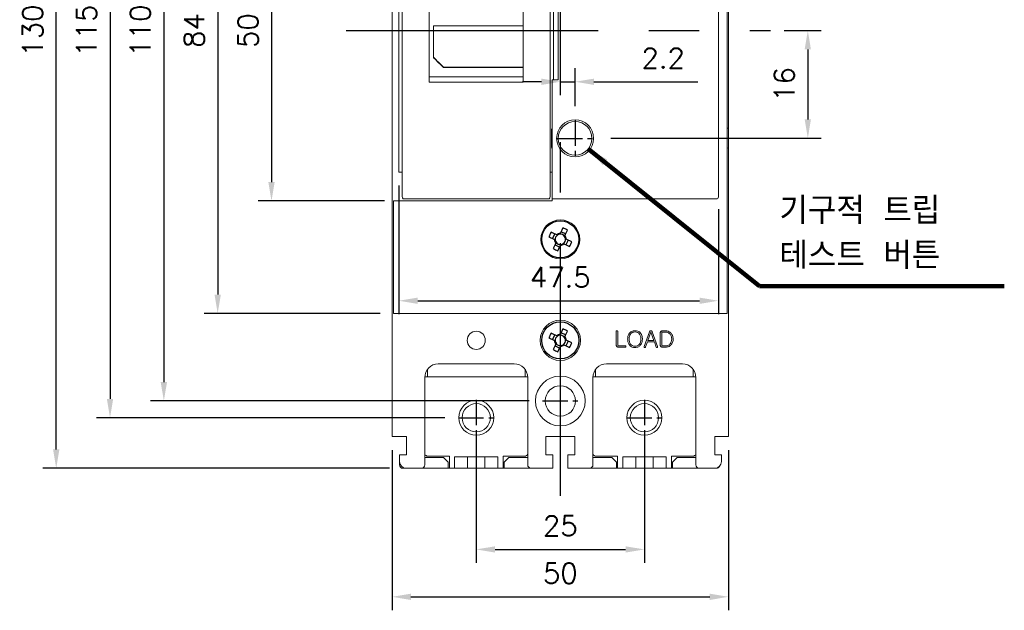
# Model space of a CAD drawing. Extents: x 2148 to 5251, y -907 to 1567.
# Tile 4 of 19: x 3966 to 4112, y 1272 to 1360. Entities that reach past the tile are written whole.
import ezdxf

# ---------------------------------------------------------------- set-up
doc = ezdxf.new("R2010")
doc.units = 0
doc.header["$LTSCALE"] = 3
doc.header["$MEASUREMENT"] = 0
doc.linetypes.add('CENTER', pattern=[2, 1.25, -0.25, 0.25, -0.25])
doc.layers.get('0').update_dxf_attribs({"linetype": 'CONTINUOUS'})
doc.layers.get('Defpoints').update_dxf_attribs({"linetype": 'CONTINUOUS'})
doc.layers.add('cen', color=1, linetype='CENTER')
doc.layers.add('di', color=3, linetype='CONTINUOUS')
doc.styles.add('KIM', font='ROMANS.shx', dxfattribs={"height": 5, "bigfont": 'GSG1.shx'})
doc.styles.get("Standard").update_dxf_attribs({"font": 'romans.shx', "height": 3, "bigfont": 'ghs.shx'})
doc.dimstyles.get("Standard").update_dxf_attribs({"dimtxt": 0.18, "dimasz": 0.18, "dimexe": 0.18, "dimexo": 0.0625, "dimgap": 0.09, "dimtad": 0, "dimtih": 1, "dimtoh": 1, "dimdec": 4, "dimzin": 0, "dimdsep": 46, "dimtxsty": 'Standard', "dimcen": 0.09, "dimadec": 0, "dimazin": 0, "dimtfac": 1, "dimtdec": 4, "dimtofl": 0, "dimtmove": 0, "dimatfit": 3, "dimfxl": 0, "dimtolj": 1, "dimtzin": 0, "dimarcsym": 0})
doc.dimstyles.new('STANDARD$0', dxfattribs={"dimtxt": 5, "dimasz": 5, "dimexe": 1, "dimexo": 2, "dimgap": 2, "dimtad": 1, "dimdec": 4, "dimzin": 12, "dimdsep": 46, "dimtxsty": 'KIM', "dimcen": -1, "dimdle": 0.1, "dimadec": 0, "dimazin": 0, "dimtfac": 1, "dimtdec": 4, "dimtmove": 0, "dimatfit": 3, "dimfxl": 0, "dimtolj": 1, "dimtzin": 0, "dimarcsym": 0})

# ---------------------------------------------------------------- blocks, each defined once
blk = doc.blocks.new('M3')
at = {"color": 4}
for p, q in [((1259.59, 222.64), (1260.31, 222.3)), ((1258.33, 221.58), (1258.67, 222.3)), ((1258.62, 221.45), (1258.72, 221.4)), ((1258.85, 221.05), (1258.8, 220.95)), ((1259.05, 222.12), (1258.95, 222.17)), ((1259.45, 222.35), (1259.41, 222.25)), ((1260.13, 221.92), (1260.17, 222.02)), ((1260.35, 221.52), (1260.25, 221.56)), ((1260.64, 221.38), (1260.3, 220.67)), ((1259.39, 220.33), (1258.67, 220.67)), ((1259.52, 220.62), (1259.57, 220.72)), ((1259.92, 220.85), (1260.02, 220.8))]:
    blk.add_line(p, q, dxfattribs=at)
at = {"color": 4, "flags": 128}
for points in [[(1258.95, 222.17), (1258.85, 222.22), (1258.74, 222.27), (1258.64, 222.32), (1258.54, 222.36), (1258.43, 222.41), (1258.33, 222.46), (1258.22, 222.51), (1258.12, 222.56)], [(1259.84, 223.18), (1259.79, 223.08), (1259.75, 222.98), (1259.7, 222.87), (1259.65, 222.77), (1259.6, 222.67), (1259.55, 222.56), (1259.5, 222.46), (1259.45, 222.35)], [(1260.17, 222.02), (1260.22, 222.12), (1260.27, 222.23), (1260.32, 222.33), (1260.37, 222.43), (1260.42, 222.54), (1260.46, 222.64), (1260.51, 222.75), (1260.56, 222.85)], [(1257.79, 221.84), (1257.89, 221.79), (1257.99, 221.74), (1258.1, 221.69), (1258.2, 221.65), (1258.31, 221.6), (1258.41, 221.55), (1258.52, 221.5), (1258.62, 221.45)], [(1261.19, 221.13), (1261.08, 221.18), (1260.98, 221.22), (1260.88, 221.27), (1260.77, 221.32), (1260.67, 221.37), (1260.56, 221.42), (1260.46, 221.47), (1260.35, 221.52)], [(1258.8, 220.95), (1258.75, 220.85), (1258.7, 220.74), (1258.66, 220.64), (1258.61, 220.53), (1258.56, 220.43), (1258.51, 220.32), (1258.46, 220.22), (1258.41, 220.12)], [(1259.13, 219.78), (1259.18, 219.89), (1259.23, 219.99), (1259.28, 220.09), (1259.32, 220.2), (1259.37, 220.3), (1259.42, 220.41), (1259.47, 220.51), (1259.52, 220.62)], [(1260.02, 220.8), (1260.12, 220.75), (1260.23, 220.7), (1260.33, 220.65), (1260.44, 220.6), (1260.54, 220.55), (1260.65, 220.51), (1260.75, 220.46), (1260.85, 220.41)]]:
    blk.add_lwpolyline(points, dxfattribs=at)
at = {"color": 4}
blk.add_circle((1259.49, 221.48), 2.75, dxfattribs=at)
for centre, radius, start, end in [((1271.82, 215.73), 15.31, 153.5189, 156.4838), ((1253.74, 209.15), 15.31, 63.5189, 66.4838), ((1259.49, 221.48), 0.867, 182.1643, 217.8385), ((1259.49, 221.48), 0.771, 124.1053, 185.8975), ((1259.49, 221.48), 0.771, 185.8975, 214.1053), ((1259.49, 221.48), 0.771, 214.1053, 275.8975), ((1259.49, 221.48), 0.867, 92.1643, 127.8385), ((1259.49, 221.48), 0.771, 95.8975, 124.1053), ((1259.49, 221.48), 0.771, 34.1053, 95.8975), ((1259.49, 221.48), 0.771, 304.1053, 5.8975), ((1259.49, 221.48), 0.771, 5.8975, 34.1053), ((1259.49, 221.48), 0.867, 2.1643, 37.8385), ((1247.15, 227.24), 15.31, 333.5189, 336.4838), ((1265.24, 233.82), 15.31, 243.519, 246.4838), ((1259.49, 221.48), 0.867, 272.1643, 307.8385), ((1259.49, 221.48), 0.771, 275.8975, 304.1053)]:
    blk.add_arc(centre, radius, start, end, dxfattribs=at)
blk = doc.blocks.new('*D26')
at = {"layer": 'Defpoints', "color": 0}
for p in [(4021.86, 1383.53), (4003.08, 1332.93), (4021.86, 1332.93)]:
    blk.add_point(p, dxfattribs=at)
at = {"layer": 'di'}
for p, q in [((4019.86, 1383.53), (4001.08, 1383.53)), ((4003.08, 1380.73), (4003.08, 1335.73)), ((4019.86, 1332.93), (4001.08, 1332.93))]:
    blk.add_line(p, q, dxfattribs=at)
for points in [[(4002.61, 1380.73), (4003.55, 1380.73), (4003.08, 1383.53)], [(4002.61, 1335.73), (4003.55, 1335.73), (4003.08, 1332.93)]]:
    blk.add_solid(points, dxfattribs=at)
at = {"layer": 'di', "insert": (3999.58, 1358.23), "char_height": 3, "attachment_point": 5, "rotation": 90}
blk.add_mtext('\\A1;50', dxfattribs=at)
blk = doc.blocks.new('*D27')
at = {"layer": 'Defpoints', "color": 0}
for p in [(4033.51, 1300.73), (4058.51, 1300.73), (4058.51, 1281.18)]:
    blk.add_point(p, dxfattribs=at)
at = {"layer": 'di'}
for p, q in [((4033.51, 1298.73), (4033.51, 1279.18)), ((4058.51, 1298.73), (4058.51, 1279.18)), ((4036.31, 1281.18), (4055.71, 1281.18))]:
    blk.add_line(p, q, dxfattribs=at)
for points in [[(4036.31, 1281.64), (4036.31, 1280.71), (4033.51, 1281.18)], [(4055.71, 1281.64), (4055.71, 1280.71), (4058.51, 1281.18)]]:
    blk.add_solid(points, dxfattribs=at)
at = {"layer": 'di', "insert": (4046.01, 1284.68), "char_height": 3, "attachment_point": 5}
blk.add_mtext('\\A1;25', dxfattribs=at)
blk = doc.blocks.new('*D28')
at = {"layer": 'Defpoints', "color": 0}
for p in [(4021.01, 1297.93), (4071.01, 1297.93), (4071.01, 1274.14)]:
    blk.add_point(p, dxfattribs=at)
at = {"layer": 'di'}
for p, q in [((4021.01, 1295.93), (4021.01, 1272.14)), ((4071.01, 1295.93), (4071.01, 1272.14)), ((4023.81, 1274.14), (4068.21, 1274.14))]:
    blk.add_line(p, q, dxfattribs=at)
for points in [[(4023.81, 1274.61), (4023.81, 1273.67), (4021.01, 1274.14)], [(4068.21, 1274.61), (4068.21, 1273.67), (4071.01, 1274.14)]]:
    blk.add_solid(points, dxfattribs=at)
at = {"layer": 'di', "insert": (4046.01, 1277.64), "char_height": 3, "attachment_point": 5}
blk.add_mtext('\\A1;50', dxfattribs=at)
blk = doc.blocks.new('*D32')
at = {"layer": 'Defpoints', "color": 0}
for p in [(3971.08, 1423.23), (4022.61, 1423.23), (4022.61, 1293.23)]:
    blk.add_point(p, dxfattribs=at)
at = {"layer": 'di'}
for p, q in [((4020.61, 1423.23), (3969.08, 1423.23)), ((3971.08, 1296.03), (3971.08, 1420.43)), ((4020.61, 1293.23), (3969.08, 1293.23))]:
    blk.add_line(p, q, dxfattribs=at)
for points in [[(3970.61, 1420.43), (3971.55, 1420.43), (3971.08, 1423.23)], [(3970.61, 1296.03), (3971.55, 1296.03), (3971.08, 1293.23)]]:
    blk.add_solid(points, dxfattribs=at)
at = {"layer": 'di', "insert": (3967.58, 1358.23), "char_height": 3, "attachment_point": 5, "rotation": 90}
blk.add_mtext('\\A1;130', dxfattribs=at)
blk = doc.blocks.new('*D33')
at = {"layer": 'Defpoints', "color": 0}
for p in [(4021.21, 1400.23), (3995.08, 1316.23), (4021.21, 1316.23)]:
    blk.add_point(p, dxfattribs=at)
at = {"layer": 'di'}
for p, q in [((4019.21, 1400.23), (3993.08, 1400.23)), ((3995.08, 1397.43), (3995.08, 1319.03)), ((4019.21, 1316.23), (3993.08, 1316.23))]:
    blk.add_line(p, q, dxfattribs=at)
for points in [[(3994.61, 1397.43), (3995.55, 1397.43), (3995.08, 1400.23)], [(3994.61, 1319.03), (3995.55, 1319.03), (3995.08, 1316.23)]]:
    blk.add_solid(points, dxfattribs=at)
at = {"layer": 'di', "insert": (3991.58, 1358.23), "char_height": 3, "attachment_point": 5, "rotation": 90}
blk.add_mtext('\\A1;84', dxfattribs=at)
blk = doc.blocks.new('fsadfasdfsaf')
at = {"color": 7, "linetype": 'Continuous', "lineweight": 15}
for p, q in [((635.13, -338.36), (633.83, -338.36)), ((657.43, -338.36), (635.13, -338.36)), ((635.13, -339.67), (635.13, -339.03)), ((635.29, -338.66), (635.63, -338.66)), ((656.63, -338.66), (635.63, -338.66)), ((656.63, -338.66), (656.97, -338.66)), ((657.13, -339.03), (657.13, -339.67)), ((657.43, -338.66), (657.43, -338.36)), ((657.43, -338.66), (681.83, -338.66)), ((657.43, -338.98), (657.43, -338.66)), ((657.43, -339.28), (657.43, -338.98)), ((657.43, -339.28), (657.43, -352.36)), ((682.13, -338.96), (682.13, -339.28)), ((682.13, -339.28), (682.13, -388.03)), ((634.63, -340.66), (634.63, -384.66)), ((635.13, -340.66), (634.63, -340.66)), ((635.13, -387.65), (635.13, -339.67)), ((657.13, -339.67), (657.13, -387.65)), ((657.43, -340.66), (657.13, -340.66)), ((652.33, -342.27), (639.93, -342.27)), ((639.13, -342.86), (639.63, -342.86)), ((639.13, -342.86), (639.13, -371.31)), ((639.63, -343.77), (639.13, -343.77)), ((639.63, -343.17), (639.63, -342.57)), ((652.63, -343.17), (639.63, -343.17)), ((639.63, -343.17), (639.63, -347.62)), ((639.93, -343.12), (652.33, -343.12)), ((652.63, -342.57), (652.63, -343.17)), ((652.63, -342.86), (653.13, -342.86)), ((652.63, -347.62), (652.63, -343.17)), ((653.13, -343.77), (652.63, -343.77)), ((653.13, -371.31), (653.13, -342.86)), ((683.63, -346.35), (683.63, -349.16)), ((639.63, -348.41), (639.63, -347.62)), ((639.93, -347.58), (652.33, -347.58)), ((652.63, -347.62), (652.63, -348.41)), ((639.63, -349.28), (639.63, -348.41)), ((639.63, -349.83), (639.63, -349.28)), ((639.93, -349.58), (652.33, -349.58)), ((652.63, -348.41), (652.63, -349.28)), ((652.63, -349.28), (652.63, -349.83)), ((683.43, -349.16), (683.63, -349.16)), ((683.63, -349.16), (683.63, -378.16)), ((658.33, -352.36), (657.43, -352.36)), ((657.63, -370.96), (657.63, -352.36)), ((658.33, -370.96), (658.33, -352.36)), ((639.78, -362.93), (653.13, -362.93)), ((639.78, -367.68), (639.78, -362.93)), ((653.13, -369.1), (641.28, -369.1)), ((641.28, -369.1), (641.28, -369.16)), ((653.13, -369.16), (641.28, -369.16)), ((653.13, -370.5), (639.13, -370.5)), ((653.13, -371.31), (639.13, -371.31)), ((657.43, -370.96), (658.33, -370.96)), ((657.43, -370.96), (657.43, -388.03)), ((657.33, -381), (657.33, -378.31)), ((683.43, -378.16), (683.63, -378.16)), ((683.63, -378.16), (683.63, -380.97)), ((634.63, -384.66), (635.13, -384.66)), ((657.13, -384.66), (657.43, -384.66)), ((635.13, -388.29), (635.13, -387.65)), ((657.13, -387.65), (657.13, -388.29)), ((633.83, -388.96), (635.13, -388.96)), ((635.13, -388.96), (657.43, -388.96)), ((635.63, -388.66), (635.29, -388.66)), ((635.63, -388.66), (656.63, -388.66)), ((656.97, -388.66), (656.63, -388.66)), ((657.43, -388.33), (657.43, -388.03)), ((657.43, -388.66), (657.43, -388.33)), ((657.43, -388.66), (681.83, -388.66)), ((657.43, -388.96), (657.43, -388.66)), ((682.13, -388.03), (682.13, -388.36))]:
    blk.add_line(p, q, dxfattribs=at)
for radius in [2.75, 2.5]:
    blk.add_circle((660.83, -379.66), radius, dxfattribs=at)
for centre, radius, start, end in [((639.93, -342.57), 0.3, 90, 180), ((652.33, -342.57), 0.3, 0, 90), ((639.86, -343.68), 0.564, 82.5139, 113.6807), ((652.41, -343.68), 0.564, 66.3193, 97.4861), ((639.86, -348.14), 0.564, 82.5139, 113.6807), ((652.41, -348.14), 0.564, 66.3193, 97.4861), ((660.83, -379.66), 3.75, 155.0487, 158.9605), ((660.83, -379.66), 3.75, 201.0395, 204.9513)]:
    blk.add_arc(centre, radius, start, end, dxfattribs=at)
for centre, major_axis, ratio, start_param, end_param in [((635.63, -339.03), (0, -0.502), 0.996195, 3.881497, 4.712389), ((656.63, -339.03), (0, -0.502), 0.996195, 1.570796, 2.401688), ((681.83, -338.96), (0, 0.301), 0.996195, 4.712389, 6.283185), ((683.13, -346.35), (0.5, 0), 0.375, 0, 0.927295), ((639.93, -349.28), (0, -0.303), 0.988676, 4.712389, 6.283185), ((652.33, -349.28), (0, -0.303), 0.988676, 0, 1.570796), ((641.28, -361.71), (35.51, -35.51), 0.10461, 4.774591, 4.81662), ((641.28, -361.71), (35.8, -35.8), 0.10461, 4.774941, 4.81662), ((683.13, -380.97), (0.5, 0), 0.375, 5.35589, 6.283185), ((635.63, -388.29), (0, 0.502), 0.996195, 1.570796, 2.401688), ((656.63, -388.29), (0, 0.502), 0.996195, 3.881497, 4.712389), ((681.83, -388.36), (0, 0.301), 0.996195, 3.141593, 4.712389)]:
    blk.add_ellipse(centre, major_axis=major_axis, ratio=ratio, start_param=start_param, end_param=end_param, dxfattribs=at)
for points, knots in [([(639.93, -350.61), (639.93, -350.61), (639.83, -350.44), (639.68, -350.2), (639.64, -349.92), (639.63, -349.83)], [0, 0, 0, 0, 0.00709, 0.681186, 1, 1, 1, 1]), ([(652.63, -349.83), (652.62, -349.92), (652.59, -350.2), (652.43, -350.44), (652.33, -350.61), (652.33, -350.61)], [0, 0, 0, 0, 0.3188139, 0.9929099, 1, 1, 1, 1])]:
    blk.add_open_spline(points, degree=3, knots=knots, dxfattribs=at)
at = {"layer": 'cen'}
for p, q in [((660.83, -377.01), (660.83, -382.31)), ((658.18, -379.66), (663.48, -379.66))]:
    blk.add_line(p, q, dxfattribs=at)
blk = doc.blocks.new('*D85')
at = {"layer": 'Defpoints', "color": 0}
for p in [(4022.01, 1337.23), (4069.51, 1333.69), (4069.51, 1318.11)]:
    blk.add_point(p, dxfattribs=at)
at = {"layer": 'di'}
for p, q in [((4022.01, 1335.23), (4022.01, 1316.11)), ((4069.51, 1331.69), (4069.51, 1316.11)), ((4024.81, 1318.11), (4066.71, 1318.11))]:
    blk.add_line(p, q, dxfattribs=at)
for points in [[(4024.81, 1318.57), (4024.81, 1317.64), (4022.01, 1318.11)], [(4066.71, 1318.57), (4066.71, 1317.64), (4069.51, 1318.11)]]:
    blk.add_solid(points, dxfattribs=at)
at = {"layer": 'di', "insert": (4046.01, 1321.61), "char_height": 3, "attachment_point": 5}
blk.add_mtext('\\A1;47.5', dxfattribs=at)
blk = doc.blocks.new('*D87')
at = {"layer": 'Defpoints', "color": 0}
for p in [(4030.86, 1415.73), (3979.08, 1300.73), (4030.86, 1300.73)]:
    blk.add_point(p, dxfattribs=at)
at = {"layer": 'di'}
for p, q in [((4028.86, 1415.73), (3977.08, 1415.73)), ((3979.08, 1412.93), (3979.08, 1303.53)), ((4028.86, 1300.73), (3977.08, 1300.73))]:
    blk.add_line(p, q, dxfattribs=at)
for points in [[(3978.61, 1412.93), (3979.55, 1412.93), (3979.08, 1415.73)], [(3978.61, 1303.53), (3979.55, 1303.53), (3979.08, 1300.73)]]:
    blk.add_solid(points, dxfattribs=at)
at = {"layer": 'di', "insert": (3975.58, 1358.23), "char_height": 3, "attachment_point": 5, "rotation": 90}
blk.add_mtext('\\A1;115', dxfattribs=at)
blk = doc.blocks.new('*D90')
at = {"layer": 'Defpoints', "color": 0}
for p in [(4043.36, 1413.23), (3987.08, 1303.23), (4043.36, 1303.23)]:
    blk.add_point(p, dxfattribs=at)
at = {"layer": 'di'}
for p, q in [((4041.36, 1413.23), (3985.08, 1413.23)), ((3987.08, 1410.43), (3987.08, 1306.03)), ((4041.36, 1303.23), (3985.08, 1303.23))]:
    blk.add_line(p, q, dxfattribs=at)
for points in [[(3986.61, 1410.43), (3987.55, 1410.43), (3987.08, 1413.23)], [(3986.61, 1306.03), (3987.55, 1306.03), (3987.08, 1303.23)]]:
    blk.add_solid(points, dxfattribs=at)
at = {"layer": 'di', "insert": (3983.58, 1358.23), "char_height": 3, "attachment_point": 5, "rotation": 90}
blk.add_mtext('\\A1;110', dxfattribs=at)
blk = doc.blocks.new('*D101')
at = {"layer": 'Defpoints', "color": 0}
for p in [(4077.27, 1358.23), (4051.51, 1342.23), (4082.8, 1342.23)]:
    blk.add_point(p, dxfattribs=at)
at = {"layer": 'di'}
for p, q in [((4079.27, 1358.23), (4084.8, 1358.23)), ((4082.8, 1355.43), (4082.8, 1345.03)), ((4053.51, 1342.23), (4084.8, 1342.23))]:
    blk.add_line(p, q, dxfattribs=at)
for points in [[(4082.33, 1355.43), (4083.26, 1355.43), (4082.8, 1358.23)], [(4082.33, 1345.03), (4083.26, 1345.03), (4082.8, 1342.23)]]:
    blk.add_solid(points, dxfattribs=at)
at = {"layer": 'di', "insert": (4079.3, 1350.23), "char_height": 3, "attachment_point": 5, "rotation": 90}
blk.add_mtext('\\A1;16', dxfattribs=at)
blk = doc.blocks.new('*D102')
at = {"layer": 'Defpoints', "color": 0}
for p in [(4046.01, 1352.21), (4048.21, 1350.63), (4048.21, 1344.98)]:
    blk.add_point(p, dxfattribs=at)
at = {"layer": 'di'}
for p, q in [((4048.21, 1346.98), (4048.21, 1352.63)), ((4043.21, 1350.63), (4040.41, 1350.63)), ((4046.01, 1350.63), (4048.21, 1350.63)), ((4046.01, 1350.21), (4046.01, 1348.63)), ((4051.01, 1350.63), (4066.45, 1350.63))]:
    blk.add_line(p, q, dxfattribs=at)
for points in [[(4043.21, 1351.09), (4043.21, 1350.16), (4046.01, 1350.63)], [(4051.01, 1351.09), (4051.01, 1350.16), (4048.21, 1350.63)]]:
    blk.add_solid(points, dxfattribs=at)
at = {"layer": 'di', "insert": (4061.3, 1354.13), "char_height": 3, "attachment_point": 5}
blk.add_mtext('\\A1;2.2', dxfattribs=at)

msp = doc.modelspace()

# ---------------------------------------------------------------- linework, layer by layer
at = {"color": 7, "linetype": 'Continuous', "lineweight": 15}
for p, q in [((4021.01358, 1297.92573), (4021.01358, 1418.52573)), ((4070.81358, 1400.22573), (4070.81358, 1316.22573)), ((4071.01358, 1340.91323), (4071.01358, 1297.92573)), ((4021.21358, 1316.22573), (4021.21358, 1332.92573)), ((4022.51358, 1316.22573), (4021.21358, 1316.22573)), ((4022.51358, 1316.22573), (4069.51358, 1316.22573)), ((4070.81358, 1316.22573), (4069.51358, 1316.22573)), ((4054.32222, 1313.55694), (4054.32222, 1311.53678)), ((4054.53827, 1311.55318), (4054.53827, 1313.55742)), ((4059.28509, 1313.5145), (4058.48117, 1311.30723)), ((4059.01503, 1312.18252), (4059.46738, 1313.4195)), ((4059.46738, 1313.4195), (4059.47702, 1313.4195)), ((4059.47702, 1313.4195), (4059.92648, 1312.18252)), ((4060.46323, 1311.30434), (4059.65594, 1313.51402)), ((4060.86543, 1313.31582), (4060.86543, 1311.53968)), ((4061.08148, 1311.55463), (4061.08148, 1313.30087)), ((4061.64813, 1313.63314), (4061.17793, 1313.63314)), ((4061.22423, 1313.44795), (4061.65198, 1313.44795)), ((4055.67012, 1311.41091), (4054.67957, 1311.41091)), ((4058.67311, 1311.24164), (4058.94992, 1311.99733)), ((4058.94992, 1311.99733), (4059.99448, 1311.99733)), ((4059.92648, 1312.18252), (4059.01503, 1312.18252)), ((4059.99448, 1311.99733), (4060.26792, 1311.23875)), ((4061.65198, 1311.41091), (4061.22423, 1311.41091)), ((4054.63134, 1311.22573), (4055.66867, 1311.22573)), ((4061.17793, 1311.22573), (4061.64813, 1311.22573)), ((4039.16358, 1308.72573), (4027.86358, 1308.72573)), ((4064.16358, 1308.72573), (4052.86358, 1308.72573)), ((4026.26358, 1306.82766), (4026.26358, 1307.92573)), ((4040.76358, 1307.92573), (4040.76358, 1306.82766)), ((4051.26358, 1306.82766), (4051.26358, 1307.92573)), ((4065.76358, 1307.92573), (4065.76358, 1306.82766)), ((4025.86358, 1306.72573), (4025.86358, 1293.72573)), ((4026.26358, 1306.82573), (4025.86608, 1306.82573)), ((4026.26358, 1306.82766), (4026.26358, 1306.82573)), ((4026.26358, 1306.82766), (4040.76358, 1306.82766)), ((4040.76358, 1306.82573), (4040.76358, 1306.82766)), ((4041.16108, 1306.82573), (4040.76358, 1306.82573)), ((4041.16358, 1293.72573), (4041.16358, 1306.72573)), ((4050.86358, 1306.72573), (4050.86358, 1293.72573)), ((4051.26358, 1306.82573), (4050.86608, 1306.82573)), ((4051.26358, 1306.82766), (4051.26358, 1306.82573)), ((4051.26358, 1306.82766), (4065.76358, 1306.82766)), ((4065.76358, 1306.82573), (4065.76358, 1306.82766)), ((4066.16108, 1306.82573), (4065.76358, 1306.82573)), ((4066.16358, 1293.72573), (4066.16358, 1306.72573)), ((4021.51358, 1297.92573), (4021.01358, 1297.92573)), ((4021.51358, 1297.92573), (4023.16358, 1297.92573)), ((4023.16358, 1297.92573), (4023.16358, 1295.22573)), ((4043.86358, 1297.92573), (4048.16358, 1297.92573)), ((4043.86358, 1295.22573), (4043.86358, 1297.92573)), ((4048.16358, 1297.92573), (4048.16358, 1295.22573)), ((4068.96358, 1297.92573), (4070.51358, 1297.92573)), ((4068.96358, 1295.22573), (4068.96358, 1297.92573)), ((4071.01358, 1297.92573), (4070.51358, 1297.92573)), ((4022.11358, 1294.22573), (4022.11358, 1295.22573)), ((4022.11358, 1295.22573), (4023.11358, 1295.22573)), ((4022.11358, 1294.22573), (4022.11358, 1293.72573)), ((4023.16358, 1295.22573), (4023.11358, 1295.22573)), ((4028.66358, 1294.82573), (4025.86358, 1294.82573)), ((4026.31358, 1295.02573), (4029.51358, 1295.02573)), ((4029.36358, 1294.12573), (4028.66358, 1294.82573)), ((4029.36358, 1293.22573), (4029.36358, 1294.12573)), ((4029.51358, 1295.02573), (4029.51358, 1293.22573)), ((4036.73349, 1294.92573), (4030.29367, 1294.92573)), ((4030.29367, 1294.92573), (4030.29367, 1293.22573)), ((4032.21358, 1294.92573), (4032.21358, 1293.22573)), ((4034.81358, 1294.92573), (4034.81358, 1293.22573)), ((4036.73349, 1294.92573), (4036.73349, 1293.22573)), ((4037.51358, 1295.02573), (4040.71358, 1295.02573)), ((4037.51358, 1293.22573), (4037.51358, 1295.02573)), ((4038.36358, 1294.82573), (4037.66358, 1294.12573)), ((4037.66358, 1294.12573), (4037.66358, 1293.22573)), ((4041.16358, 1294.82573), (4038.36358, 1294.82573)), ((4044.91358, 1295.22573), (4043.86358, 1295.22573)), ((4044.91358, 1293.72573), (4044.91358, 1295.22573)), ((4047.11358, 1295.22573), (4047.11358, 1293.72573)), ((4048.16358, 1295.22573), (4047.11358, 1295.22573)), ((4053.66358, 1294.82573), (4050.86358, 1294.82573)), ((4051.31358, 1295.02573), (4054.51358, 1295.02573)), ((4054.36358, 1294.12573), (4053.66358, 1294.82573)), ((4054.36358, 1293.22573), (4054.36358, 1294.12573)), ((4054.51358, 1295.02573), (4054.51358, 1293.22573)), ((4061.73349, 1294.92573), (4055.29367, 1294.92573)), ((4055.29367, 1294.92573), (4055.29367, 1293.22573)), ((4057.21358, 1294.92573), (4057.21358, 1293.22573)), ((4059.81358, 1294.92573), (4059.81358, 1293.22573)), ((4061.73349, 1294.92573), (4061.73349, 1293.22573)), ((4062.51358, 1295.02573), (4065.71358, 1295.02573)), ((4062.51358, 1293.22573), (4062.51358, 1295.02573)), ((4063.36358, 1294.82573), (4062.66358, 1294.12573)), ((4062.66358, 1294.12573), (4062.66358, 1293.22573)), ((4066.16358, 1294.82573), (4063.36358, 1294.82573)), ((4069.46358, 1295.22573), (4068.96358, 1295.22573)), ((4069.46358, 1295.22573), (4069.96358, 1295.22573)), ((4069.96358, 1295.22573), (4069.96358, 1294.22573)), ((4022.61358, 1293.22573), (4023.11358, 1293.22573)), ((4025.36358, 1293.22573), (4023.11358, 1293.22573)), ((4025.36358, 1293.22573), (4029.36358, 1293.22573)), ((4029.51358, 1293.22573), (4029.36358, 1293.22573)), ((4029.51358, 1293.22573), (4030.29367, 1293.22573)), ((4030.29367, 1293.22573), (4032.21358, 1293.22573)), ((4032.21358, 1293.22573), (4034.81358, 1293.22573)), ((4034.81358, 1293.22573), (4036.73349, 1293.22573)), ((4036.73349, 1293.22573), (4037.51358, 1293.22573)), ((4037.66358, 1293.22573), (4037.51358, 1293.22573)), ((4037.66358, 1293.22573), (4041.66358, 1293.22573)), ((4044.91358, 1293.22573), (4041.66358, 1293.22573)), ((4044.91358, 1293.72573), (4044.91358, 1293.22573)), ((4047.11358, 1293.22573), (4047.11358, 1293.72573)), ((4050.36358, 1293.22573), (4047.11358, 1293.22573)), ((4050.36358, 1293.22573), (4054.36358, 1293.22573)), ((4054.51358, 1293.22573), (4054.36358, 1293.22573)), ((4054.51358, 1293.22573), (4055.29367, 1293.22573)), ((4055.29367, 1293.22573), (4057.21358, 1293.22573)), ((4057.21358, 1293.22573), (4059.81358, 1293.22573)), ((4059.81358, 1293.22573), (4061.73349, 1293.22573)), ((4061.73349, 1293.22573), (4062.51358, 1293.22573)), ((4062.66358, 1293.22573), (4062.51358, 1293.22573)), ((4062.66358, 1293.22573), (4066.66358, 1293.22573)), ((4068.96358, 1293.22573), (4066.66358, 1293.22573)), ((4068.96358, 1293.22573), (4069.21358, 1293.22573))]:
    msp.add_line(p, q, dxfattribs=at)
for centre, radius in [((4046.01358, 1327.22573), 2.9), ((4046.01358, 1312.22573), 3), ((4033.51358, 1312.22573), 1.35), ((4046.01358, 1303.22573), 3.7), ((4046.01358, 1303.22573), 2.25), ((4033.51358, 1300.72573), 2.6), ((4033.51358, 1300.72573), 2.1), ((4058.51358, 1300.72573), 2.6), ((4058.51358, 1300.72573), 2.1)]:
    msp.add_circle(centre, radius, dxfattribs=at)
for centre, radius, start, end in [((4027.86358, 1306.72573), 2, 90, 180), ((4039.16358, 1306.72573), 2, 0, 90), ((4052.86358, 1306.72573), 2, 90, 180), ((4064.16358, 1306.72573), 2, 0, 90), ((4026.31358, 1295.52573), 0.5, 205.8419325, 270), ((4040.71358, 1295.52573), 0.5, 270, 334.158067), ((4051.31358, 1295.52573), 0.5, 205.8419325, 270), ((4065.71358, 1295.52573), 0.5, 270, 334.158067), ((4023.11358, 1294.22573), 1, 180, 270), ((4068.96358, 1294.22573), 1, 270, 0), ((4022.61358, 1293.72573), 0.5, 180, 270), ((4025.36358, 1293.72573), 0.5, 270, 0), ((4041.66358, 1293.72573), 0.5, 180, 270), ((4050.36358, 1293.72573), 0.5, 270, 0), ((4066.66358, 1293.72573), 0.5, 180, 270), ((4069.21358, 1293.72573), 0.5, 270, 335.0636121)]:
    msp.add_arc(centre, radius, start, end, dxfattribs=at)
for points, knots in [([(4054.35357, 1313.63796), (4054.343, 1313.62458), (4054.32409, 1313.6006), (4054.32279, 1313.57032), (4054.32222, 1313.55694)], [0, 0, 0, 0, 0.558345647, 1, 1, 1, 1]), ([(4054.43025, 1313.664), (4054.41453, 1313.66299), (4054.38646, 1313.66118), (4054.36362, 1313.64506), (4054.35357, 1313.63796)], [0, 0, 0, 0, 0.559887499, 1, 1, 1, 1]), ([(4054.50355, 1313.63796), (4054.49111, 1313.64655), (4054.46888, 1313.6619), (4054.44206, 1313.66336), (4054.43025, 1313.664)], [0, 0, 0, 0, 0.559316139, 1, 1, 1, 1]), ([(4054.53827, 1313.55742), (4054.53679, 1313.57478), (4054.53415, 1313.60578), (4054.5129, 1313.62813), (4054.50355, 1313.63796)], [0, 0, 0, 0, 0.559952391, 1, 1, 1, 1]), ([(4056.27583, 1313.28109), (4056.19034, 1313.12997), (4056.03737, 1312.85952), (4056.02514, 1312.55039), (4056.01975, 1312.414)], [0, 0, 0, 0, 0.558793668, 1, 1, 1, 1]), ([(4056.2358, 1312.414), (4056.24194, 1312.56269), (4056.25289, 1312.82801), (4056.38272, 1313.05832), (4056.43979, 1313.15957)], [0, 0, 0, 0, 0.560390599, 1, 1, 1, 1]), ([(4057.11398, 1313.664), (4056.93067, 1313.64724), (4056.60314, 1313.61728), (4056.37589, 1313.38387), (4056.27583, 1313.28109)], [0, 0, 0, 0, 0.559681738, 1, 1, 1, 1]), ([(4056.43979, 1313.15957), (4056.48662, 1313.21518), (4056.58026, 1313.3264), (4056.81257, 1313.45475), (4056.99971, 1313.46969), (4057.11398, 1313.47882)], [0, 0, 0, 0, 0.280305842, 0.560513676, 1, 1, 1, 1]), ([(4057.94828, 1313.28109), (4057.88882, 1313.34755), (4057.76995, 1313.48042), (4057.48359, 1313.63407), (4057.25412, 1313.65265), (4057.11398, 1313.664)], [0, 0, 0, 0, 0.280340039, 0.560505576, 1, 1, 1, 1]), ([(4057.11398, 1313.47882), (4057.26289, 1313.46472), (4057.52901, 1313.43953), (4057.70859, 1313.24517), (4057.78769, 1313.15957)], [0, 0, 0, 0, 0.559526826, 1, 1, 1, 1]), ([(4057.78769, 1313.15957), (4057.85783, 1313.02887), (4057.98339, 1312.79494), (4057.99149, 1312.53064), (4057.99506, 1312.414)], [0, 0, 0, 0, 0.558654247, 1, 1, 1, 1]), ([(4058.21111, 1312.414), (4058.20152, 1312.58875), (4058.18439, 1312.90074), (4058.02041, 1313.1649), (4057.94828, 1313.28109)], [0, 0, 0, 0, 0.560135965, 1, 1, 1, 1]), ([(4059.36321, 1313.62832), (4059.34405, 1313.61014), (4059.30979, 1313.57763), (4059.29264, 1313.53381), (4059.28509, 1313.5145)], [0, 0, 0, 0, 0.55927709, 1, 1, 1, 1]), ([(4059.47365, 1313.664), (4059.45135, 1313.66226), (4059.41151, 1313.65915), (4059.37798, 1313.63775), (4059.36321, 1313.62832)], [0, 0, 0, 0, 0.5595327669, 1, 1, 1, 1]), ([(4059.57781, 1313.62832), (4059.55991, 1313.63973), (4059.52791, 1313.66014), (4059.49024, 1313.66282), (4059.47365, 1313.664)], [0, 0, 0, 0, 0.559569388, 1, 1, 1, 1]), ([(4059.65594, 1313.51402), (4059.64606, 1313.53871), (4059.62842, 1313.58279), (4059.59327, 1313.61441), (4059.57781, 1313.62832)], [0, 0, 0, 0, 0.560163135, 1, 1, 1, 1]), ([(4060.94114, 1313.53524), (4060.91623, 1313.49783), (4060.87165, 1313.4309), (4060.86733, 1313.35104), (4060.86543, 1313.31582)], [0, 0, 0, 0, 0.558946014, 1, 1, 1, 1]), ([(4061.17793, 1313.63314), (4061.12733, 1313.62919), (4061.03699, 1313.62215), (4060.97042, 1313.56179), (4060.94114, 1313.53524)], [0, 0, 0, 0, 0.56015274, 1, 1, 1, 1]), ([(4061.08148, 1313.30087), (4061.08271, 1313.32142), (4061.08491, 1313.35811), (4061.10497, 1313.38869), (4061.11379, 1313.40214)], [0, 0, 0, 0, 0.560099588, 1, 1, 1, 1]), ([(4061.11379, 1313.40214), (4061.13177, 1313.41734), (4061.16399, 1313.44456), (4061.20577, 1313.44691), (4061.22423, 1313.44795)], [0, 0, 0, 0, 0.558246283, 1, 1, 1, 1]), ([(4062.49303, 1313.27338), (4062.35642, 1313.39236), (4062.11163, 1313.60556), (4061.79019, 1313.62469), (4061.64813, 1313.63314)], [0, 0, 0, 0, 0.558066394, 1, 1, 1, 1]), ([(4061.65198, 1313.44795), (4061.79941, 1313.43477), (4062.06281, 1313.41121), (4062.25035, 1313.22812), (4062.33293, 1313.14751)], [0, 0, 0, 0, 0.559708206, 1, 1, 1, 1]), ([(4062.33293, 1313.14751), (4062.4098, 1313.02394), (4062.54741, 1312.80273), (4062.5582, 1312.54375), (4062.56296, 1312.42943)], [0, 0, 0, 0, 0.558602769, 1, 1, 1, 1]), ([(4062.77901, 1312.42943), (4062.76765, 1312.60226), (4062.74735, 1312.91088), (4062.57075, 1313.16261), (4062.49303, 1313.27338)], [0, 0, 0, 0, 0.559974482, 1, 1, 1, 1]), ([(4054.32222, 1311.53678), (4054.32566, 1311.49289), (4054.33181, 1311.4145), (4054.37705, 1311.35073), (4054.39697, 1311.32266)], [0, 0, 0, 0, 0.559867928, 1, 1, 1, 1]), ([(4054.57058, 1311.45625), (4054.55988, 1311.47287), (4054.54074, 1311.50258), (4054.53902, 1311.5377), (4054.53827, 1311.55318)], [0, 0, 0, 0, 0.559255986, 1, 1, 1, 1]), ([(4054.67957, 1311.41091), (4054.65628, 1311.41283), (4054.61471, 1311.41624), (4054.58406, 1311.44403), (4054.57058, 1311.45625)], [0, 0, 0, 0, 0.5602024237, 1, 1, 1, 1]), ([(4055.74728, 1311.38439), (4055.73416, 1311.39327), (4055.71068, 1311.40915), (4055.68253, 1311.41037), (4055.67012, 1311.41091)], [0, 0, 0, 0, 0.559007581, 1, 1, 1, 1]), ([(4055.77284, 1311.31832), (4055.77165, 1311.33213), (4055.76953, 1311.35681), (4055.75408, 1311.37596), (4055.74728, 1311.38439)], [0, 0, 0, 0, 0.55945855, 1, 1, 1, 1]), ([(4056.01975, 1312.414), (4056.02887, 1312.24039), (4056.04515, 1311.93048), (4056.20536, 1311.66642), (4056.27583, 1311.55029)], [0, 0, 0, 0, 0.5601862, 1, 1, 1, 1]), ([(4056.43979, 1311.66844), (4056.37079, 1311.79941), (4056.24729, 1312.03382), (4056.23932, 1312.2976), (4056.2358, 1312.414)], [0, 0, 0, 0, 0.55871791, 1, 1, 1, 1]), ([(4056.27583, 1311.55029), (4056.33552, 1311.48343), (4056.45489, 1311.34975), (4056.74207, 1311.19374), (4056.97297, 1311.17528), (4057.11398, 1311.164)], [0, 0, 0, 0, 0.280288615, 0.560463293, 1, 1, 1, 1]), ([(4057.11398, 1311.34919), (4056.96484, 1311.36307), (4056.69837, 1311.38788), (4056.51884, 1311.58267), (4056.43979, 1311.66844)], [0, 0, 0, 0, 0.559695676, 1, 1, 1, 1]), ([(4057.78769, 1311.66844), (4057.74064, 1311.61314), (4057.64657, 1311.50255), (4057.41494, 1311.37398), (4057.22808, 1311.35859), (4057.11398, 1311.34919)], [0, 0, 0, 0, 0.2803779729, 0.5606211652, 1, 1, 1, 1]), ([(4057.11398, 1311.164), (4057.29696, 1311.18126), (4057.62396, 1311.2121), (4057.84911, 1311.44688), (4057.94828, 1311.55029)], [0, 0, 0, 0, 0.559561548, 1, 1, 1, 1]), ([(4057.99506, 1312.414), (4057.9884, 1312.26517), (4057.97651, 1311.99953), (4057.84536, 1311.76956), (4057.78769, 1311.66844)], [0, 0, 0, 0, 0.560278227, 1, 1, 1, 1]), ([(4057.94828, 1311.55029), (4058.03603, 1311.70016), (4058.19308, 1311.9684), (4058.20559, 1312.27757), (4058.21111, 1312.414)], [0, 0, 0, 0, 0.5587001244, 1, 1, 1, 1]), ([(4060.86543, 1311.53968), (4060.86883, 1311.49533), (4060.87491, 1311.41612), (4060.9209, 1311.3519), (4060.94114, 1311.32363)], [0, 0, 0, 0, 0.559816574, 1, 1, 1, 1]), ([(4061.11379, 1311.45673), (4061.1031, 1311.47354), (4061.08399, 1311.50361), (4061.08225, 1311.53902), (4061.08148, 1311.55463)], [0, 0, 0, 0, 0.559169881, 1, 1, 1, 1]), ([(4061.22423, 1311.41091), (4061.2006, 1311.41276), (4061.15843, 1311.41605), (4061.12742, 1311.4443), (4061.11379, 1311.45673)], [0, 0, 0, 0, 0.560242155, 1, 1, 1, 1]), ([(4061.64813, 1311.22573), (4061.82963, 1311.24095), (4062.15382, 1311.26815), (4062.38936, 1311.4885), (4062.49303, 1311.58549)], [0, 0, 0, 0, 0.559859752, 1, 1, 1, 1]), ([(4062.33293, 1311.71473), (4062.22417, 1311.61487), (4062.02933, 1311.43594), (4061.76762, 1311.41858), (4061.65198, 1311.41091)], [0, 0, 0, 0, 0.5581484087, 1, 1, 1, 1]), ([(4062.56296, 1312.42943), (4062.55446, 1312.28407), (4062.53927, 1312.02456), (4062.39596, 1311.80938), (4062.33293, 1311.71473)], [0, 0, 0, 0, 0.560136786, 1, 1, 1, 1]), ([(4062.49303, 1311.58549), (4062.588, 1311.72952), (4062.75798, 1311.98731), (4062.77257, 1312.29406), (4062.77901, 1312.42943)], [0, 0, 0, 0, 0.558682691, 1, 1, 1, 1]), ([(4054.39697, 1311.32266), (4054.43511, 1311.2904), (4054.50345, 1311.23258), (4054.59215, 1311.22783), (4054.63134, 1311.22573)], [0, 0, 0, 0, 0.558057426, 1, 1, 1, 1]), ([(4055.66867, 1311.22573), (4055.68501, 1311.22705), (4055.71418, 1311.22941), (4055.73683, 1311.24762), (4055.7468, 1311.25563)], [0, 0, 0, 0, 0.560059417, 1, 1, 1, 1]), ([(4055.7468, 1311.25563), (4055.7552, 1311.26591), (4055.77026, 1311.28433), (4055.77205, 1311.3079), (4055.77284, 1311.31832)], [0, 0, 0, 0, 0.5577103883, 1, 1, 1, 1]), ([(4058.48117, 1311.30723), (4058.47468, 1311.29024), (4058.46312, 1311.25994), (4058.47331, 1311.22947), (4058.4778, 1311.21609)], [0, 0, 0, 0, 0.560719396, 1, 1, 1, 1]), ([(4058.4778, 1311.21609), (4058.48586, 1311.20305), (4058.50028, 1311.17975), (4058.52518, 1311.16882), (4058.53615, 1311.164)], [0, 0, 0, 0, 0.559702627, 1, 1, 1, 1]), ([(4058.53615, 1311.164), (4058.55065, 1311.16087), (4058.57657, 1311.15527), (4058.60073, 1311.16569), (4058.61138, 1311.17027)], [0, 0, 0, 0, 0.559591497, 1, 1, 1, 1]), ([(4058.61138, 1311.17027), (4058.62638, 1311.18068), (4058.6532, 1311.1993), (4058.66702, 1311.22869), (4058.67311, 1311.24164)], [0, 0, 0, 0, 0.559256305, 1, 1, 1, 1]), ([(4060.26792, 1311.23875), (4060.27573, 1311.2227), (4060.28967, 1311.19404), (4060.31542, 1311.17552), (4060.32675, 1311.16738)], [0, 0, 0, 0, 0.560006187, 1, 1, 1, 1]), ([(4060.32675, 1311.16738), (4060.3412, 1311.16277), (4060.36709, 1311.15451), (4060.3933, 1311.16109), (4060.40488, 1311.164)], [0, 0, 0, 0, 0.558076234, 1, 1, 1, 1]), ([(4060.40488, 1311.164), (4060.41807, 1311.16999), (4060.44166, 1311.18071), (4060.45462, 1311.20292), (4060.46034, 1311.21271)], [0, 0, 0, 0, 0.559219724, 1, 1, 1, 1]), ([(4060.46034, 1311.21271), (4060.46575, 1311.22973), (4060.47543, 1311.2602), (4060.46697, 1311.29082), (4060.46323, 1311.30434)], [0, 0, 0, 0, 0.558708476, 1, 1, 1, 1]), ([(4060.94114, 1311.32363), (4060.97974, 1311.29124), (4061.04891, 1311.23319), (4061.13838, 1311.22802), (4061.17793, 1311.22573)], [0, 0, 0, 0, 0.557891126, 1, 1, 1, 1])]:
    msp.add_open_spline(points, degree=3, knots=knots, dxfattribs=at)
at = {"layer": 'cen', "ltscale": 10}
for p, q in [((4046.01358, 1289.15913), (4046.01358, 1427.29233)), ((4014.15764, 1358.22573), (4077.26951, 1358.22573))]:
    msp.add_line(p, q, dxfattribs=at)
at = {"layer": 'cen'}
for p, q in [((4033.51358, 1303.37573), (4033.51358, 1298.07573)), ((4043.36358, 1303.22573), (4048.66358, 1303.22573)), ((4058.51358, 1303.37573), (4058.51358, 1298.07573)), ((4030.86358, 1300.72573), (4036.16358, 1300.72573)), ((4055.86358, 1300.72573), (4061.16358, 1300.72573))]:
    msp.add_line(p, q, dxfattribs=at)

# ---------------------------------------------------------------- block references
at = {"rotation": 270}
for p in [(3824.52978, 2586.71278), (3824.52978, 2571.71278)]:
    msp.add_blockref('M3', p, dxfattribs=at)
at = {"layer": 'di'}
msp.add_blockref('fsadfasdfsaf', (3387.38187, 1721.88396), dxfattribs=at)

# ---------------------------------------------------------------- texts
at = {"layer": 'di', "insert": (4078.58009, 1322.84132), "char_height": 4, "attachment_point": 7}
msp.add_mtext('기구적 트립 \\P테스트 버튼', dxfattribs=at)

# ---------------------------------------------------------------- dimensions: what is measured, and where the dimension line sits
at = {"layer": 'di'}
for base, p1, p2, picture, middle in [((3971.07899, 1423.22573), (4022.61358, 1293.22573), (4022.61358, 1423.22573), '*D32', (3971.07899, 1358.22573)), ((3979.07899, 1300.72573), (4030.86358, 1415.72573), (4030.86358, 1300.72573), '*D87', (3979.07899, 1358.22573)), ((3987.07899, 1303.22573), (4043.36358, 1413.22573), (4043.36358, 1303.22573), '*D90', (3987.07899, 1358.22573)), ((3995.07899, 1316.22573), (4021.21358, 1400.22573), (4021.21358, 1316.22573), '*D33', (3995.07899, 1358.22573))]:
    dim = msp.add_linear_dim(base=base, p1=p1, p2=p2, angle=90, dimstyle='STANDARD$0', override={"dimtxt": 3, "dimasz": 2.8, "dimexe": 2, "dimdec": 2, "dimzin": 8, "dimtxsty": 'Standard', "dimcen": 0, "dimclrd": 256, "dimclre": 256, "dimclrt": 256, "dimadec": 2, "dimazin": 2, "dimtfac": 0.6, "dimtdec": 2, "dimtmove": 0, "dimtzin": 8, "dimlwd": 65535, "dimlwe": 65535, "dimarcsym": 1}, dxfattribs=at)
    dim.commit()
    dim.dimension.update_dxf_attribs({"geometry": picture, "text_midpoint": middle, "dimtype": 160})
for base, p1, p2, text, override, picture, middle in [((4003.07899, 1332.92573), (4021.86358, 1383.52573), (4021.86358, 1332.92573), '50', {"dimtxt": 3, "dimasz": 2.8, "dimexe": 2, "dimdec": 2, "dimzin": 8, "dimtxsty": 'Standard', "dimcen": 0, "dimclrd": 256, "dimclre": 256, "dimclrt": 256, "dimadec": 2, "dimazin": 2, "dimtfac": 0.6, "dimtdec": 2, "dimtmove": 0, "dimtzin": 8, "dimlwd": 65535, "dimlwe": 65535, "dimarcsym": 1}, '*D26', (4003.07899, 1358.22573)), ((4082.79635, 1342.22573), (4077.26951, 1358.22573), (4051.51358, 1342.22573), '16', {"dimtxt": 3, "dimasz": 2.8, "dimexe": 2, "dimdec": 2, "dimzin": 8, "dimtxsty": 'Standard', "dimcen": 0, "dimclrd": 256, "dimclre": 256, "dimclrt": 256, "dimadec": 2, "dimazin": 2, "dimtfac": 0.6, "dimtdec": 2, "dimtzin": 8, "dimlwd": 65535, "dimlwe": 65535, "dimarcsym": 1}, '*D101', (4082.79635, 1350.22573))]:
    dim = msp.add_linear_dim(base=base, p1=p1, p2=p2, angle=90, text=text, dimstyle='STANDARD$0', override=override, dxfattribs=at)
    dim.commit()
    dim.dimension.update_dxf_attribs({"geometry": picture, "text_midpoint": middle, "dimtype": 160})
for base, p1, p2, picture, middle in [((4048.21358, 1350.62634), (4046.01358, 1352.21158), (4048.21358, 1344.97573), '*D102', (4061.30278, 1350.62634)), ((4069.51358, 1318.10653), (4022.01358, 1337.22573), (4069.51358, 1333.68873), '*D85', (4046.01358, 1318.10653))]:
    dim = msp.add_linear_dim(base=base, p1=p1, p2=p2, dimstyle='STANDARD$0', override={"dimtxt": 3, "dimasz": 2.8, "dimexe": 2, "dimdec": 2, "dimzin": 8, "dimtxsty": 'Standard', "dimcen": 0, "dimclrd": 256, "dimclre": 256, "dimclrt": 256, "dimadec": 2, "dimazin": 2, "dimtfac": 0.6, "dimtdec": 2, "dimtzin": 8, "dimlwd": 65535, "dimlwe": 65535, "dimarcsym": 1}, dxfattribs=at)
    dim.commit()
    dim.dimension.update_dxf_attribs({"geometry": picture, "text_midpoint": middle, "dimtype": 160})
for base, p1, p2, picture, middle in [((4058.51358, 1281.17531), (4033.51358, 1300.72573), (4058.51358, 1300.72573), '*D27', (4046.01358, 1284.67531)), ((4071.01358, 1274.13913), (4021.01358, 1297.92573), (4071.01358, 1297.92573), '*D28', (4046.01358, 1277.63913))]:
    dim = msp.add_linear_dim(base=base, p1=p1, p2=p2, dimstyle='STANDARD$0', override={"dimtxt": 3, "dimasz": 2.8, "dimexe": 2, "dimdec": 2, "dimzin": 8, "dimtxsty": 'Standard', "dimcen": 0, "dimclrd": 256, "dimclre": 256, "dimclrt": 256, "dimadec": 2, "dimazin": 2, "dimtfac": 0.6, "dimtdec": 2, "dimtzin": 8, "dimlwd": 65535, "dimlwe": 65535, "dimarcsym": 1}, dxfattribs=at)
    dim.commit()
    dim.dimension.update_dxf_attribs({"geometry": picture, "text_midpoint": middle})

# ---------------------------------------------------------------- leaders
msp.add_leader([(4050.16495, 1340.66299), (4075.60609, 1320.28868), (4112.00511, 1320.28868)], dimstyle='Standard', override={"dimtxt": 4, "dimasz": 3.2, "dimexe": 2, "dimexo": 2, "dimgap": 2, "dimtih": 0, "dimtoh": 0, "dimdec": 2, "dimzin": 8, "dimcen": 0, "dimclrd": 256, "dimclre": 256, "dimclrt": 256, "dimadec": 2, "dimazin": 2, "dimtfac": 0.6, "dimtdec": 2, "dimtofl": 1, "dimtzin": 8, "dimlwd": 65535, "dimlwe": 65535, "dimarcsym": 1}, dxfattribs=at)

doc.saveas('drawing.dxf')
